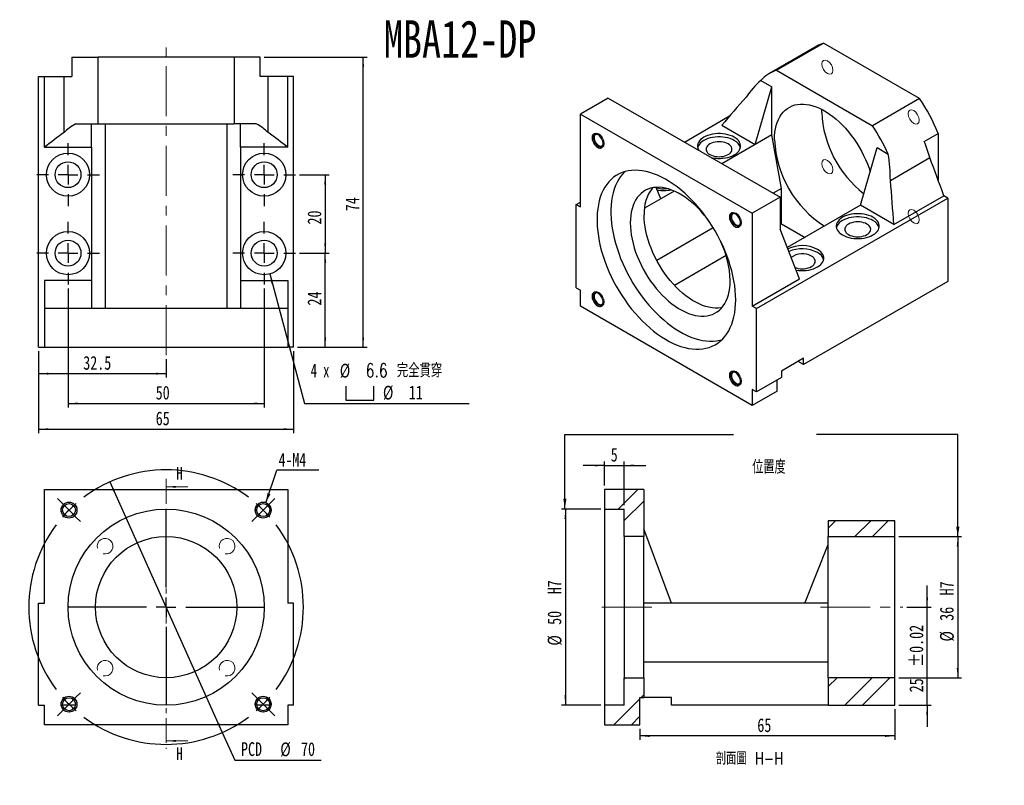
# Model space of a CAD drawing. Header units: millimetres. Extents: x 28 to 279, y 2 to 197.
import ezdxf

# ---------------------------------------------------------------- set-up
doc = ezdxf.new("R2010")
doc.units = ezdxf.units.MM
doc.linetypes.add('CENTER', pattern=[10.16, 6.35, -1.27, 1.27, -1.27])
doc.linetypes.add('CENTERX2', pattern=[20.32, 12.7, -2.54, 2.54, -2.54])
doc.layers.add('FORMAT', color=7, linetype='Continuous')
doc.styles.add('SLDTEXTSTYLE0', font='TXT', dxfattribs={"width": 0.75})
doc.styles.add('SLDTEXTSTYLE1', font='TXT', dxfattribs={"width": 0.75, "bigfont": 'bigfont'})
doc.styles.add('SLDTEXTSTYLE3', font='TXT', dxfattribs={"width": 0.666667})
doc.dimstyles.new('SLDDIMSTYLE0', dxfattribs={"dimtxt": 3.5, "dimasz": 2.5, "dimexe": 0, "dimexo": 0.0625, "dimgap": 0.875, "dimtad": 0, "dimtih": 1, "dimtoh": 1, "dimrnd": 1e-09, "dimzin": 12, "dimdsep": 46, "dimtxsty": 'SLDTEXTSTYLE0', "dimsah": 1, "dimcen": 0, "dimadec": 0, "dimazin": 3, "dimtfac": 1, "dimtmove": 0, "dimatfit": 3, "dimfxl": 0, "dimfrac": 2, "dimtolj": 1, "dimtzin": 12, "dimarcsym": 0})
doc.dimstyles.new('SLDDIMSTYLE1', dxfattribs={"dimtxt": 0.18, "dimasz": 2.5, "dimexe": 0, "dimexo": 0.0625, "dimgap": 0, "dimtad": 0, "dimtih": 1, "dimtoh": 1, "dimdec": 0, "dimrnd": 1e-09, "dimzin": 0, "dimdsep": 46, "dimtxsty": 'Standard', "dimsah": 1, "dimcen": 0.09, "dimadec": 0, "dimazin": 0, "dimtfac": 2.5, "dimtdec": 0, "dimtofl": 0, "dimtmove": 0, "dimatfit": 3, "dimfxl": 0, "dimfrac": 2, "dimtolj": 1, "dimtzin": 0, "dimarcsym": 0})
doc.dimstyles.new('SLDDIMSTYLE2', dxfattribs={"dimtxt": 3.5, "dimasz": 2.5, "dimexe": 0, "dimexo": 0.0625, "dimgap": 0.875, "dimtad": 1, "dimrnd": 1e-09, "dimzin": 12, "dimdsep": 46, "dimtxsty": 'SLDTEXTSTYLE0', "dimsah": 1, "dimcen": 0.09, "dimadec": 0, "dimazin": 3, "dimtol": 1, "dimtp": 0.02, "dimtm": 0.02, "dimtfac": 1, "dimtmove": 0, "dimatfit": 0, "dimfxl": 0, "dimfrac": 2, "dimtolj": 1, "dimarcsym": 0})
doc.dimstyles.new('SLDDIMSTYLE3', dxfattribs={"dimtxt": 3.5, "dimasz": 2.5, "dimexe": 0, "dimexo": 0.0625, "dimgap": 0.875, "dimtad": 1, "dimrnd": 1e-09, "dimzin": 12, "dimdsep": 46, "dimtxsty": 'SLDTEXTSTYLE0', "dimsah": 1, "dimcen": 0.09, "dimadec": 0, "dimazin": 3, "dimtfac": 1, "dimtofl": 0, "dimtmove": 0, "dimatfit": 3, "dimfxl": 0, "dimfrac": 2, "dimtolj": 1, "dimtzin": 12, "dimarcsym": 0})
doc.dimstyles.new('SLDDIMSTYLE4', dxfattribs={"dimtxt": 3.5, "dimasz": 2.5, "dimexe": 0, "dimexo": 0.0625, "dimgap": 0.875, "dimtad": 1, "dimrnd": 1e-09, "dimzin": 12, "dimdsep": 46, "dimtxsty": 'SLDTEXTSTYLE0', "dimsah": 1, "dimcen": 0.09, "dimadec": 0, "dimazin": 3, "dimtfac": 1, "dimtmove": 0, "dimatfit": 0, "dimfxl": 0, "dimfrac": 2, "dimtolj": 1, "dimtzin": 12, "dimarcsym": 0})
doc.dimstyles.new('SLDDIMSTYLE6', dxfattribs={"dimtxt": 3.5, "dimasz": 2.5, "dimexe": 0, "dimexo": 0.0625, "dimgap": 0.875, "dimtad": 1, "dimdec": 1, "dimrnd": 1e-09, "dimzin": 12, "dimdsep": 46, "dimtxsty": 'SLDTEXTSTYLE0', "dimsah": 1, "dimcen": 0.09, "dimadec": 0, "dimazin": 3, "dimtfac": 1, "dimtdec": 1, "dimtofl": 0, "dimtmove": 0, "dimatfit": 3, "dimfxl": 0, "dimfrac": 2, "dimtolj": 1, "dimtzin": 12, "dimarcsym": 0})
doc.dimstyles.new('SLDDIMSTYLE7', dxfattribs={"dimtxt": 3.5, "dimasz": 2.5, "dimexe": 0, "dimexo": 0.0625, "dimgap": 0.875, "dimtad": 0, "dimtih": 1, "dimtoh": 1, "dimdec": 1, "dimrnd": 1e-09, "dimzin": 12, "dimdsep": 46, "dimtxsty": 'SLDTEXTSTYLE0', "dimsah": 1, "dimcen": 0, "dimadec": 0, "dimazin": 3, "dimtfac": 1, "dimtofl": 0, "dimtmove": 0, "dimatfit": 3, "dimfxl": 0, "dimfrac": 2, "dimtolj": 1, "dimtzin": 12, "dimarcsym": 0})

# ---------------------------------------------------------------- blocks, each defined once
blk = doc.blocks.new('_D')
at = {"layer": 'FORMAT', "color": 7}
for p, q in [((50.79, 79.52), (79.43, 15.65)), ((79.43, 15.65), (82.6, 8.57)), ((82.6, 8.57), (104.66, 8.57))]:
    blk.add_line(p, q, dxfattribs=at)
for points in [[(50.79, 79.52), (51.58, 77.14), (52.04, 77.34)], [(79.43, 15.65), (78.63, 18.03), (78.18, 17.83)]]:
    blk.add_solid(points, dxfattribs=at)
at = {"layer": 'FORMAT', "color": 7, "char_height": 3.5, "attachment_point": 1, "style": 'SLDTEXTSTYLE0'}
for s, insert in [('PCD', (84.19, 13.14)), ('%%c', (94.21, 13.08)), ('70', (99.49, 13.14))]:
    blk.add_mtext(s, dxfattribs=dict(at, insert=insert))
blk = doc.blocks.new('SW_NOTE_0')
at = {"layer": 'FORMAT', "color": 0}
blk.add_line((10.7, 0), (0, 0), dxfattribs=at)
at = {"layer": 'FORMAT', "color": 0, "insert": (0.41, 4.33), "char_height": 3.44, "attachment_point": 1, "style": 'SLDTEXTSTYLE0'}
blk.add_mtext('4-M4', dxfattribs=at)
blk = doc.blocks.new('SW_CENTERMARKSYMBOL_0')
at = {"layer": 'FORMAT', "color": 0}
for p, q in [((-51.27, 51.27), (-52.43, 52.43)), ((-49.5, 49.5), (-51.27, 51.27)), ((0, 49.5), (1.77, 51.27)), ((1.77, 51.27), (2.93, 52.43)), ((-49.5, 49.5), (-47.73, 47.73)), ((-47.73, 47.73), (-46.56, 46.56)), ((-24.75, 29.75), (-24.75, 49.75)), ((-1.77, 47.73), (-2.93, 46.56)), ((0, 49.5), (-1.77, 47.73)), ((-24.75, 24.75), (-24.75, 27.25)), ((-29.75, 24.75), (-49.75, 24.75)), ((-24.75, 24.75), (-27.25, 24.75)), ((-24.75, 24.75), (-24.75, 22.25)), ((-24.75, 24.75), (-22.25, 24.75)), ((-19.75, 24.75), (0.25, 24.75)), ((-24.75, 19.75), (-24.75, -0.25)), ((-47.73, 1.77), (-46.56, 2.93)), ((-1.77, 1.77), (-2.93, 2.93)), ((-49.5, 0), (-51.27, -1.77)), ((-49.5, 0), (-47.73, 1.77)), ((0, 0), (-1.77, 1.77)), ((0, 0), (1.77, -1.77)), ((-51.27, -1.77), (-52.43, -2.93)), ((1.77, -1.77), (2.93, -2.93))]:
    blk.add_line(p, q, dxfattribs=at)
for start, end in [(53.1851, 126.8149), (130.9074, 135), (45, 49.0926), (135, 139.0926), (40.9074, 45), (143.1851, 216.8149), (323.1851, 36.8149), (220.9074, 225), (225, 229.0926), (310.9074, 315), (315, 319.0926), (233.1851, 306.8149)]:
    blk.add_arc((-24.75, 24.75), 35, start, end, dxfattribs=at)
blk = doc.blocks.new('_D_1')
at = {"layer": 'FORMAT', "color": 7}
for p, q in [((259.1, 47.59), (259.1, 53.09)), ((253.89, 47.59), (260.1, 47.59)), ((259.1, 22.59), (259.1, 47.59)), ((251.89, 22.59), (260.1, 22.59)), ((259.1, 22.59), (259.1, 17.09))]:
    blk.add_line(p, q, dxfattribs=at)
for points in [[(259.1, 47.59), (259.35, 50.09), (258.85, 50.09)], [(259.1, 22.59), (258.85, 20.09), (259.35, 20.09)]]:
    blk.add_solid(points, dxfattribs=at)
at = {"layer": 'FORMAT', "color": 7, "char_height": 3.5, "attachment_point": 1, "rotation": 90, "style": 'SLDTEXTSTYLE0'}
for s, insert in [('±0.02', (254.59, 32.36)), ('25', (254.59, 25.87))]:
    blk.add_mtext(s, dxfattribs=dict(at, insert=insert))
blk = doc.blocks.new('_D_2')
at = {"layer": 'FORMAT', "color": 7}
for p, q in [((251.89, 65.59), (267.89, 65.59)), ((266.89, 65.59), (266.89, 29.59)), ((251.89, 29.59), (267.89, 29.59))]:
    blk.add_line(p, q, dxfattribs=at)
for points in [[(266.89, 65.59), (266.64, 63.09), (267.14, 63.09)], [(266.89, 29.59), (267.14, 32.09), (266.64, 32.09)]]:
    blk.add_solid(points, dxfattribs=at)
at = {"layer": 'FORMAT', "color": 7, "char_height": 3.5, "attachment_point": 1, "rotation": 90, "style": 'SLDTEXTSTYLE0'}
for s, insert in [('H7', (262.33, 50.59)), ('36', (262.33, 44.11)), ('%%c', (262.38, 38.83))]:
    blk.add_mtext(s, dxfattribs=dict(at, insert=insert))
blk = doc.blocks.new('_D_3')
at = {"layer": 'FORMAT', "color": 7}
for p, q in [((175.89, 72.59), (165.89, 72.59)), ((166.89, 72.59), (166.89, 22.59)), ((175.89, 22.59), (165.89, 22.59))]:
    blk.add_line(p, q, dxfattribs=at)
for points in [[(166.89, 72.59), (166.64, 70.09), (167.14, 70.09)], [(166.89, 22.59), (167.14, 25.09), (166.64, 25.09)]]:
    blk.add_solid(points, dxfattribs=at)
at = {"layer": 'FORMAT', "color": 7, "char_height": 3.5, "attachment_point": 1, "rotation": 90, "style": 'SLDTEXTSTYLE0'}
for s, insert in [('H7', (162.33, 50.87)), ('50', (162.33, 43.07)), ('%%c', (162.38, 37.79))]:
    blk.add_mtext(s, dxfattribs=dict(at, insert=insert))
blk = doc.blocks.new('_D_4')
at = {"layer": 'FORMAT', "color": 7}
for p, q in [((176.89, 83.71), (171.39, 83.71)), ((176.89, 78.59), (176.89, 84.71)), ((176.89, 83.71), (181.89, 83.71)), ((181.89, 73.59), (181.89, 84.71)), ((181.89, 83.71), (187.39, 83.71))]:
    blk.add_line(p, q, dxfattribs=at)
for points in [[(176.89, 83.71), (174.39, 83.96), (174.39, 83.46)], [(181.89, 83.71), (184.39, 83.46), (184.39, 83.96)]]:
    blk.add_solid(points, dxfattribs=at)
at = {"layer": 'FORMAT', "color": 7, "insert": (178.44, 88.22), "char_height": 3.5, "attachment_point": 1, "style": 'SLDTEXTSTYLE0'}
blk.add_mtext('5', dxfattribs=at)
blk = doc.blocks.new('_D_5')
at = {"layer": 'FORMAT', "color": 7}
for p, q in [((250.89, 21.59), (250.89, 13.74)), ((185.89, 16.59), (185.89, 13.74)), ((250.89, 14.74), (185.89, 14.74))]:
    blk.add_line(p, q, dxfattribs=at)
for points in [[(185.89, 14.74), (188.39, 14.49), (188.39, 14.99)], [(250.89, 14.74), (248.39, 14.99), (248.39, 14.49)]]:
    blk.add_solid(points, dxfattribs=at)
at = {"layer": 'FORMAT', "color": 7, "insert": (215.81, 19.25), "char_height": 3.5, "attachment_point": 1, "style": 'SLDTEXTSTYLE0'}
blk.add_mtext('65', dxfattribs=at)
blk = doc.blocks.new('_D_6')
at = {"layer": 'FORMAT', "color": 7}
for p, q in [((99.11, 157.85), (106.66, 157.85)), ((105.66, 157.85), (105.66, 137.85)), ((99.11, 137.85), (106.66, 137.85))]:
    blk.add_line(p, q, dxfattribs=at)
for points in [[(105.66, 157.85), (105.41, 155.35), (105.91, 155.35)], [(105.66, 137.85), (105.91, 140.35), (105.41, 140.35)]]:
    blk.add_solid(points, dxfattribs=at)
at = {"layer": 'FORMAT', "color": 7, "insert": (101.15, 145.15), "char_height": 3.5, "attachment_point": 1, "rotation": 90, "style": 'SLDTEXTSTYLE0'}
blk.add_mtext('20', dxfattribs=at)
blk = doc.blocks.new('_D_7')
at = {"layer": 'FORMAT', "color": 7}
for p, q in [((32.61, 112.85), (32.61, 106.12)), ((65.11, 110.85), (65.11, 106.12)), ((32.61, 107.12), (65.11, 107.12))]:
    blk.add_line(p, q, dxfattribs=at)
for points in [[(32.61, 107.12), (35.11, 106.87), (35.11, 107.37)], [(65.11, 107.12), (62.61, 107.37), (62.61, 106.87)]]:
    blk.add_solid(points, dxfattribs=at)
at = {"layer": 'FORMAT', "color": 7, "insert": (43.98, 111.63), "char_height": 3.5, "attachment_point": 1, "style": 'SLDTEXTSTYLE0'}
blk.add_mtext('32.5', dxfattribs=at)
blk = doc.blocks.new('_D_8')
at = {"layer": 'FORMAT', "color": 7}
for p, q in [((40.11, 128.85), (40.11, 98.51)), ((90.11, 128.85), (90.11, 98.51)), ((40.11, 99.51), (90.11, 99.51))]:
    blk.add_line(p, q, dxfattribs=at)
for points in [[(40.11, 99.51), (42.61, 99.26), (42.61, 99.76)], [(90.11, 99.51), (87.61, 99.76), (87.61, 99.26)]]:
    blk.add_solid(points, dxfattribs=at)
at = {"layer": 'FORMAT', "color": 7, "insert": (62.45, 104.03), "char_height": 3.5, "attachment_point": 1, "style": 'SLDTEXTSTYLE0'}
blk.add_mtext('50', dxfattribs=at)
blk = doc.blocks.new('_D_9')
at = {"layer": 'FORMAT', "color": 7}
for p, q in [((32.61, 112.85), (32.61, 91.96)), ((97.61, 112.85), (97.61, 91.96)), ((32.61, 92.96), (97.61, 92.96))]:
    blk.add_line(p, q, dxfattribs=at)
for points in [[(32.61, 92.96), (35.11, 92.71), (35.11, 93.21)], [(97.61, 92.96), (95.11, 93.21), (95.11, 92.71)]]:
    blk.add_solid(points, dxfattribs=at)
at = {"layer": 'FORMAT', "color": 7, "insert": (62.45, 97.47), "char_height": 3.5, "attachment_point": 1, "style": 'SLDTEXTSTYLE0'}
blk.add_mtext('65', dxfattribs=at)
blk = doc.blocks.new('SW_SYMBOL_HOLE_SPOT')
at = {"layer": 'FORMAT', "color": 0}
for p, q in [((0, 875), (0, 75)), ((1600, 75), (1600, 875)), ((0, 75), (1600, 75))]:
    blk.add_line(p, q, dxfattribs=at)
blk = doc.blocks.new('_D_10')
at = {"layer": 'FORMAT'}
for p, q in [((91.53, 132.54), (100.38, 99.51)), ((100.38, 99.51), (142.38, 99.51))]:
    blk.add_line(p, q, dxfattribs=at)
blk.add_solid([(91.53, 132.54), (91.94, 130.06), (92.42, 130.19)], dxfattribs=at)
at = {"layer": 'FORMAT', "xscale": 0.004470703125, "yscale": 0.004470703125, "zscale": 0.004470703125}
blk.add_blockref('SW_SYMBOL_HOLE_SPOT', (110.93, 100), dxfattribs=at)
at = {"layer": 'FORMAT', "char_height": 3.5, "attachment_point": 1}
for s, insert, style in [('4 x', (101.97, 109.69), 'SLDTEXTSTYLE3'), ('%%c', (109.38, 109.64), 'SLDTEXTSTYLE0'), ('6.6 \\M+18AAE\\M+19153\\M+18AD1\\M+190FA', (115.97, 109.69), 'SLDTEXTSTYLE1'), ('%%c', (120.38, 104.03), 'SLDTEXTSTYLE0'), ('11', (126.97, 104.08), 'SLDTEXTSTYLE0')]:
    blk.add_mtext(s, dxfattribs=dict(at, insert=insert, style=style))
blk = doc.blocks.new('_D_11')
at = {"layer": 'FORMAT', "color": 7}
for p, q in [((99.11, 137.85), (106.66, 137.85)), ((105.66, 113.85), (105.66, 137.85)), ((98.61, 113.85), (106.66, 113.85))]:
    blk.add_line(p, q, dxfattribs=at)
for points in [[(105.66, 137.85), (105.41, 135.35), (105.91, 135.35)], [(105.66, 113.85), (105.91, 116.35), (105.41, 116.35)]]:
    blk.add_solid(points, dxfattribs=at)
at = {"layer": 'FORMAT', "color": 7, "insert": (101.15, 124.49), "char_height": 3.5, "attachment_point": 1, "rotation": 90, "style": 'SLDTEXTSTYLE0'}
blk.add_mtext('24', dxfattribs=at)
blk = doc.blocks.new('_D_12')
at = {"layer": 'FORMAT', "color": 7}
for p, q in [((90.11, 187.85), (116.33, 187.85)), ((115.33, 113.85), (115.33, 187.85)), ((98.61, 113.85), (116.33, 113.85))]:
    blk.add_line(p, q, dxfattribs=at)
for points in [[(115.33, 187.85), (115.08, 185.35), (115.58, 185.35)], [(115.33, 113.85), (115.58, 116.35), (115.08, 116.35)]]:
    blk.add_solid(points, dxfattribs=at)
at = {"layer": 'FORMAT', "color": 7, "insert": (110.82, 148.53), "char_height": 3.5, "attachment_point": 1, "rotation": 90, "style": 'SLDTEXTSTYLE0'}
blk.add_mtext('74', dxfattribs=at)
blk = doc.blocks.new('SW_CENTERMARKSYMBOL_1')
at = {"layer": 'FORMAT', "color": 0}
for p, q in [((0, 5), (0, 8)), ((-5, 0), (-8, 0)), ((0, 0), (-2.5, 0)), ((0, 0), (0, 2.5)), ((0, 0), (0, -2.5)), ((0, 0), (2.5, 0)), ((5, 0), (8, 0)), ((0, -5), (0, -8))]:
    blk.add_line(p, q, dxfattribs=at)
blk = doc.blocks.new('SW_CENTERMARKSYMBOL_2')
at = {"layer": 'FORMAT', "color": 0}
for p, q in [((0, 5), (0, 8)), ((-5, 0), (-8, 0)), ((0, 0), (-2.5, 0)), ((0, 0), (0, 2.5)), ((0, 0), (0, -2.5)), ((0, 0), (2.5, 0)), ((5, 0), (8, 0)), ((0, -5), (0, -8))]:
    blk.add_line(p, q, dxfattribs=at)
blk = doc.blocks.new('SW_CENTERMARKSYMBOL_3')
at = {"layer": 'FORMAT', "color": 0}
for p, q in [((0, 5), (0, 8)), ((-5, 0), (-8, 0)), ((0, 0), (-2.5, 0)), ((0, 0), (0, 2.5)), ((0, 0), (0, -2.5)), ((0, 0), (2.5, 0)), ((5, 0), (8, 0)), ((0, -5), (0, -8))]:
    blk.add_line(p, q, dxfattribs=at)
blk = doc.blocks.new('SW_CENTERMARKSYMBOL_4')
at = {"layer": 'FORMAT', "color": 0}
for p, q in [((0, 5), (0, 8)), ((-5, 0), (-8, 0)), ((0, 0), (-2.5, 0)), ((0, 0), (0, 2.5)), ((0, 0), (0, -2.5)), ((0, 0), (2.5, 0)), ((5, 0), (8, 0)), ((0, -5), (0, -8))]:
    blk.add_line(p, q, dxfattribs=at)

msp = doc.modelspace()

# ---------------------------------------------------------------- hatches: boundary and pattern name
at = {"linetype": 'Continuous', "lineweight": 18}
h = msp.add_hatch(dxfattribs=at)
h.set_pattern_fill('ANSI32', angle=3e-322, style=0)
h.paths.add_polyline_path([(186.893, 65.588), (186.893, 77.588), (176.893, 77.588), (176.893, 72.588), (181.893, 72.588), (181.893, 65.588)], flags=0)
h = msp.add_hatch(dxfattribs=at)
h.set_pattern_fill('ANSI32', angle=3e-322, style=0)
h.paths.add_polyline_path([(250.893, 65.588), (250.893, 69.588), (233.893, 69.588), (233.893, 65.588)], flags=0)
h = msp.add_hatch(dxfattribs=at)
h.set_pattern_fill('ANSI32', angle=3e-322, style=0)
h.paths.add_polyline_path([(181.893, 29.588), (181.893, 22.588), (176.893, 22.588), (176.893, 17.588), (185.893, 17.588), (185.893, 24.588), (186.893, 24.588), (186.893, 29.588)], flags=0)
h = msp.add_hatch(dxfattribs=at)
h.set_pattern_fill('ANSI32', angle=3e-322, style=0)
h.paths.add_polyline_path([(233.893, 29.588), (233.893, 22.588), (250.893, 22.588), (250.893, 29.588)], flags=0)

# ---------------------------------------------------------------- linework, layer by layer
at = {"color": 7, "linetype": 'Continuous', "lineweight": 25}
for p, q in [((220.674, 184.469), (232.695, 191.408)), ((257.19, 177.268), (232.695, 191.408)), ((230.943, 190.624), (218.923, 183.684)), ((41.107, 187.853), (41.107, 182.853)), ((41.107, 187.853), (47.786, 187.853)), ((82.427, 187.853), (47.786, 187.853)), ((47.786, 170.853), (47.786, 187.853)), ((82.427, 187.853), (82.427, 170.853)), ((89.107, 187.853), (82.427, 187.853)), ((89.107, 182.853), (89.107, 187.853)), ((220.674, 184.469), (245.169, 170.328)), ((32.607, 113.853), (32.607, 182.853)), ((32.607, 182.853), (34.107, 182.853)), ((34.107, 164.853), (34.107, 182.853)), ((34.107, 182.853), (39.107, 182.853)), ((39.107, 168.61), (39.107, 182.853)), ((39.107, 182.853), (41.107, 182.853)), ((91.107, 182.853), (89.107, 182.853)), ((91.107, 168.61), (91.107, 182.853)), ((96.107, 182.853), (91.107, 182.853)), ((96.107, 164.853), (96.107, 182.853)), ((97.607, 182.853), (96.107, 182.853)), ((97.607, 113.853), (97.607, 182.853)), ((216.673, 181.879), (219.486, 180.255)), ((215.244, 165.558), (219.486, 180.255)), ((219.486, 168.007), (219.486, 180.255)), ((177.767, 177.4), (170.696, 173.318)), ((177.767, 177.4), (221.608, 152.091)), ((257.19, 177.268), (245.169, 170.328)), ((170.696, 149.638), (170.696, 173.318)), ((170.696, 173.318), (214.537, 148.009)), ((232.214, 173.722), (232.233, 174.508)), ((42.128, 170.853), (47.786, 170.853)), ((46.107, 164.853), (46.107, 170.853)), ((47.786, 170.853), (82.427, 170.853)), ((49.607, 170.853), (49.607, 123.853)), ((80.607, 170.853), (80.607, 123.853)), ((88.085, 170.853), (82.427, 170.853)), ((84.107, 164.853), (84.107, 170.853)), ((197.216, 166.172), (208.753, 172.832)), ((206.759, 170.456), (215.244, 165.558)), ((258.377, 166.313), (261.913, 168.354)), ((261.913, 168.354), (261.913, 156.475)), ((219.486, 168.007), (215.244, 165.558)), ((221.961, 154.33), (219.486, 168.007)), ((34.107, 164.853), (46.107, 164.853)), ((46.107, 164.853), (46.107, 130.853)), ((96.107, 164.853), (84.107, 164.853)), ((84.107, 164.853), (84.107, 130.853)), ((215.244, 165.558), (206.762, 160.661)), ((242.114, 150.046), (246.357, 164.744)), ((246.357, 164.744), (249.17, 163.12)), ((249.72, 156.392), (259.792, 162.206)), ((191.202, 151.679), (190.048, 154.629)), ((194.651, 153.67), (191.202, 151.679)), ((221.961, 154.33), (219.845, 153.109)), ((221.961, 145.348), (221.961, 154.33)), ((169.635, 150.25), (170.696, 150.863)), ((191.202, 151.679), (187.049, 149.281)), ((221.608, 152.091), (214.537, 148.009)), ((215.597, 123.717), (264.388, 151.883)), ((221.608, 152.091), (221.608, 143.926)), ((250.599, 145.148), (263.327, 152.495)), ((264.388, 151.883), (263.327, 152.495)), ((264.388, 151.883), (264.388, 130.653)), ((169.635, 129.02), (169.635, 150.25)), ((169.635, 150.25), (170.696, 149.638)), ((242.114, 150.046), (223.432, 139.261)), ((250.599, 145.148), (242.114, 150.046)), ((214.537, 148.009), (214.537, 124.329)), ((204.577, 144.294), (190.173, 135.979)), ((221.961, 145.348), (221.608, 145.144)), ((226.558, 131.269), (221.608, 143.926)), ((221.961, 145.348), (227.969, 141.88)), ((207.862, 137.209), (194.697, 129.609)), ((46.107, 130.853), (34.107, 130.853)), ((34.107, 130.853), (34.107, 123.853)), ((46.107, 130.853), (46.107, 123.853)), ((84.107, 130.853), (96.107, 130.853)), ((84.107, 130.853), (84.107, 123.853)), ((96.107, 130.853), (96.107, 123.853)), ((214.537, 124.329), (226.558, 131.269)), ((264.388, 130.653), (227.618, 109.426)), ((169.635, 129.02), (170.696, 128.408)), ((170.696, 124.325), (170.696, 128.408)), ((34.107, 123.853), (96.107, 123.853)), ((34.107, 123.853), (34.107, 113.853)), ((96.107, 123.853), (96.107, 113.853)), ((214.537, 99.017), (170.696, 124.325)), ((215.597, 123.717), (214.537, 124.329)), ((215.597, 102.487), (215.597, 123.717)), ((32.607, 113.853), (34.107, 113.853)), ((34.107, 113.853), (96.107, 113.853)), ((97.607, 113.853), (96.107, 113.853)), ((227.618, 111.06), (221.961, 107.794)), ((227.618, 109.426), (227.618, 111.06)), ((227.618, 109.426), (226.204, 110.243)), ((221.961, 106.161), (215.597, 102.487)), ((220.901, 102.69), (220.901, 105.549)), ((221.961, 107.794), (221.961, 106.161)), ((215.597, 102.487), (214.537, 103.099)), ((214.537, 103.099), (214.537, 99.017)), ((220.901, 102.69), (214.537, 99.017)), ((34.107, 48.588), (34.107, 77.588)), ((34.107, 77.588), (96.107, 77.588)), ((96.107, 77.588), (96.107, 48.588)), ((176.893, 77.588), (176.893, 72.588)), ((186.893, 77.588), (176.893, 77.588)), ((186.893, 77.588), (186.893, 65.588)), ((176.893, 72.588), (181.893, 72.588)), ((176.893, 72.588), (176.893, 22.588)), ((181.893, 65.588), (181.893, 72.588)), ((233.893, 69.588), (233.893, 65.588)), ((250.893, 69.588), (233.893, 69.588)), ((250.893, 65.588), (250.893, 69.588)), ((186.893, 65.588), (181.893, 65.588)), ((181.893, 65.588), (181.893, 29.588)), ((193.893, 48.588), (186.893, 67.588)), ((186.893, 29.588), (186.893, 65.588)), ((233.893, 29.588), (233.893, 65.588)), ((233.893, 65.588), (250.893, 65.588)), ((250.893, 29.588), (250.893, 65.588)), ((227.893, 48.588), (233.893, 63.588)), ((32.607, 22.588), (32.607, 48.588)), ((32.607, 48.588), (34.107, 48.588)), ((97.607, 48.588), (96.107, 48.588)), ((97.607, 22.588), (97.607, 48.588)), ((193.893, 48.588), (186.893, 48.588)), ((227.893, 48.588), (193.893, 48.588)), ((233.893, 48.588), (227.893, 48.588)), ((233.893, 33.588), (186.893, 33.588)), ((181.893, 29.588), (186.893, 29.588)), ((181.893, 22.588), (181.893, 29.588)), ((186.893, 29.588), (186.893, 24.588)), ((250.893, 29.588), (233.893, 29.588)), ((233.893, 29.588), (233.893, 22.588)), ((250.893, 22.588), (250.893, 29.588)), ((185.893, 17.588), (185.893, 24.588)), ((185.893, 24.588), (186.893, 24.588)), ((193.893, 24.588), (186.893, 24.588)), ((193.893, 22.588), (193.893, 24.588)), ((32.607, 22.588), (34.107, 22.588)), ((34.107, 17.588), (34.107, 22.588)), ((41.989, 22.588), (38.727, 22.588)), ((91.486, 22.588), (88.225, 22.588)), ((97.607, 22.588), (96.107, 22.588)), ((96.107, 22.588), (96.107, 17.588)), ((176.893, 22.588), (176.893, 17.588)), ((181.893, 22.588), (176.893, 22.588)), ((233.893, 22.588), (193.893, 22.588)), ((233.893, 22.588), (250.893, 22.588)), ((96.107, 17.588), (34.107, 17.588)), ((176.893, 17.588), (185.893, 17.588))]:
    msp.add_line(p, q, dxfattribs=at)
at = {"color": 7, "linetype": 'CENTER', "lineweight": 18}
msp.add_line((65.107, 80.268), (65.107, 11.492), dxfattribs=at)
at = {"color": 7, "linetype": 'Continuous', "lineweight": 18}
for p, q in [((70.607, 78.268), (65.107, 78.268)), ((70.607, 13.492), (65.107, 13.492))]:
    msp.add_line(p, q, dxfattribs=at)
at = {"color": 7, "linetype": 'Continuous', "lineweight": 18, "flags": 128}
for points in [[(233.677, 183.641), (234.218, 183.453), (234.677, 183.542), (234.984, 183.894), (235.091, 184.457), (234.984, 185.144), (234.677, 185.851), (234.218, 186.47), (233.677, 186.907), (233.136, 187.095), (232.677, 187.006), (232.371, 186.653), (232.263, 186.09), (232.371, 185.403), (232.677, 184.696), (233.136, 184.077), (233.677, 183.641)], [(254.263, 173.39), (254.371, 172.703), (254.677, 171.996), (255.136, 171.377), (255.677, 170.94), (256.218, 170.752), (256.677, 170.841), (256.984, 171.194), (257.091, 171.757), (256.984, 172.444), (256.677, 173.151), (256.218, 173.77), (255.677, 174.206), (255.136, 174.395), (254.677, 174.305), (254.371, 173.953), (254.263, 173.39)], [(173.967, 167.447), (174.075, 168.01), (174.382, 168.363), (174.84, 168.452), (175.382, 168.264), (175.923, 167.827), (176.382, 167.209), (176.688, 166.502), (176.796, 165.815), (176.688, 165.252), (176.382, 164.899), (175.923, 164.81), (175.382, 164.998), (174.84, 165.435), (174.382, 166.054), (174.075, 166.76), (173.967, 167.447)], [(235.091, 159.053), (234.984, 159.74), (234.677, 160.446), (234.218, 161.065), (233.677, 161.502), (233.136, 161.69), (232.677, 161.601), (232.371, 161.248), (232.263, 160.685), (232.371, 159.998), (232.677, 159.291), (233.136, 158.673), (233.677, 158.236), (234.218, 158.048), (234.677, 158.137), (234.984, 158.49), (235.091, 159.053)], [(210.382, 148.059), (210.923, 147.622), (211.382, 147.003), (211.688, 146.297), (211.796, 145.61), (211.688, 145.047), (211.382, 144.694), (210.923, 144.605), (210.382, 144.793), (209.84, 145.23), (209.382, 145.849), (209.075, 146.555), (208.967, 147.242), (209.075, 147.805), (209.382, 148.158), (209.84, 148.247), (210.382, 148.059)], [(255.677, 148.802), (255.136, 148.99), (254.677, 148.901), (254.371, 148.548), (254.263, 147.985), (254.371, 147.298), (254.677, 146.591), (255.136, 145.972), (255.677, 145.536), (256.218, 145.347), (256.677, 145.437), (256.984, 145.789), (257.091, 146.352), (256.984, 147.039), (256.677, 147.746), (256.218, 148.365), (255.677, 148.802)], [(175.382, 124.581), (174.84, 125.018), (174.382, 125.637), (174.075, 126.344), (173.967, 127.031), (174.075, 127.594), (174.382, 127.946), (174.84, 128.036), (175.382, 127.847), (175.923, 127.411), (176.382, 126.792), (176.688, 126.085), (176.796, 125.398), (176.688, 124.835), (176.382, 124.482), (175.923, 124.393), (175.382, 124.581)], [(211.796, 105.193), (211.688, 104.63), (211.382, 104.277), (210.923, 104.188), (210.382, 104.376), (209.84, 104.813), (209.382, 105.432), (209.075, 106.139), (208.967, 106.826), (209.075, 107.389), (209.382, 107.741), (209.84, 107.831), (210.382, 107.642), (210.923, 107.206), (211.382, 106.587), (211.688, 105.88), (211.796, 105.193)]]:
    msp.add_lwpolyline(points, dxfattribs=at)
at = {"color": 7, "linetype": 'Continuous', "lineweight": 25, "flags": 128}
for points in [[(220.194, 166.782), (220.222, 167.748), (220.307, 168.676), (220.449, 169.563), (220.646, 170.404), (220.898, 171.197), (221.204, 171.937), (221.562, 172.622), (221.97, 173.247), (222.428, 173.811), (222.933, 174.31), (223.482, 174.743), (224.073, 175.108), (224.704, 175.403), (225.372, 175.626), (226.073, 175.777), (226.805, 175.855), (227.564, 175.86), (228.347, 175.791), (229.151, 175.65), (229.971, 175.435), (230.804, 175.15), (231.648, 174.794), (232.496, 174.37), (233.347, 173.879), (234.196, 173.323), (235.039, 172.706), (235.872, 172.029), (236.692, 171.296), (237.496, 170.51), (238.279, 169.674), (239.038, 168.793), (239.77, 167.87), (240.471, 166.909), (241.139, 165.915), (241.77, 164.892), (242.361, 163.844), (242.91, 162.777), (243.415, 161.695), (243.873, 160.603), (244.281, 159.506), (244.582, 158.596)], [(176.548, 165.651), (176.519, 166.001), (176.432, 166.37), (176.292, 166.744), (176.103, 167.107), (175.874, 167.444), (175.614, 167.741), (175.333, 167.987), (175.044, 168.171), (174.758, 168.286), (174.486, 168.327), (174.24, 168.292), (174.03, 168.182), (173.864, 168.003), (173.75, 167.762), (173.692, 167.468), (173.692, 167.133), (173.75, 166.772), (173.864, 166.398), (174.03, 166.028), (174.24, 165.676), (174.486, 165.358), (174.758, 165.084), (175.044, 164.869), (175.333, 164.718), (175.614, 164.64), (175.874, 164.638), (176.103, 164.71), (176.292, 164.855), (176.432, 165.066), (176.519, 165.335), (176.548, 165.651)], [(209.941, 167.395), (209.443, 167.649), (208.897, 167.867), (208.309, 168.045), (207.688, 168.181), (207.043, 168.273), (206.384, 168.319), (205.719, 168.319), (205.06, 168.273), (204.415, 168.181), (203.794, 168.045), (203.206, 167.867), (202.66, 167.649), (202.162, 167.395), (201.722, 167.108), (201.345, 166.792), (201.036, 166.453), (200.801, 166.094), (200.642, 165.722), (200.562, 165.341), (200.562, 164.958), (200.642, 164.577), (200.801, 164.205), (200.892, 164.05)], [(175.256, 168.043), (175.122, 168.094), (174.875, 168.137), (174.654, 168.104), (174.469, 167.998), (174.33, 167.822), (174.244, 167.588), (174.215, 167.305), (174.244, 166.988), (174.33, 166.653), (174.469, 166.318), (174.654, 165.998), (174.875, 165.709), (175.122, 165.467), (175.382, 165.284), (175.641, 165.168), (175.888, 165.125), (176.109, 165.158), (176.294, 165.264), (176.433, 165.44), (176.519, 165.675), (176.542, 165.816)], [(209.941, 166.578), (209.443, 166.833), (208.897, 167.05), (208.309, 167.229), (207.688, 167.365), (207.043, 167.456), (206.384, 167.502), (205.719, 167.502), (205.06, 167.456), (204.415, 167.365), (203.794, 167.229), (203.206, 167.05), (202.66, 166.833), (202.162, 166.578), (201.722, 166.291), (201.345, 165.976), (201.036, 165.636), (200.801, 165.278), (200.642, 164.906), (200.597, 164.741)], [(208.385, 165.68), (207.991, 165.874), (207.55, 166.031), (207.071, 166.145), (206.568, 166.215), (206.051, 166.238), (205.535, 166.215), (205.032, 166.145), (204.553, 166.031), (204.112, 165.874), (203.718, 165.68), (203.382, 165.453), (203.111, 165.198), (202.913, 164.922), (202.792, 164.631), (202.751, 164.333), (202.792, 164.035), (202.913, 163.745), (203.111, 163.468), (203.382, 163.213), (203.718, 162.986), (204.112, 162.792), (204.553, 162.636), (205.032, 162.521), (205.535, 162.452), (206.051, 162.428), (206.568, 162.452), (207.071, 162.521), (207.55, 162.636), (207.991, 162.792), (208.385, 162.986), (208.721, 163.213), (208.992, 163.468), (209.19, 163.745), (209.311, 164.035), (209.351, 164.333), (209.311, 164.631), (209.19, 164.922), (208.992, 165.198), (208.721, 165.453), (208.385, 165.68)], [(204.147, 162.171), (204.415, 162.118), (205.06, 162.027), (205.719, 161.98), (206.384, 161.98), (207.043, 162.027), (207.688, 162.118), (208.309, 162.254), (208.897, 162.433), (209.443, 162.65), (209.941, 162.905), (210.381, 163.192), (210.758, 163.507), (211.067, 163.847), (211.302, 164.205), (211.461, 164.577), (211.541, 164.958), (211.541, 165.341), (211.461, 165.722), (211.302, 166.094), (211.067, 166.453), (210.758, 166.792), (210.381, 167.108), (209.941, 167.395)], [(210.294, 125.962), (210.266, 127.133), (210.181, 128.333), (210.04, 129.559), (209.843, 130.805), (209.591, 132.069), (209.284, 133.346), (208.924, 134.631), (208.512, 135.922), (208.049, 137.213), (207.537, 138.502), (206.977, 139.782), (206.37, 141.051), (205.72, 142.305), (205.028, 143.539), (204.296, 144.749), (203.526, 145.931), (202.722, 147.083), (201.885, 148.199), (201.018, 149.277), (200.125, 150.313), (199.208, 151.304), (198.269, 152.246), (197.312, 153.136), (196.341, 153.972), (195.357, 154.752), (194.365, 155.471), (193.367, 156.129), (192.366, 156.723), (191.367, 157.251), (190.371, 157.712), (189.383, 158.103), (188.405, 158.424), (187.44, 158.674), (186.492, 158.852), (185.564, 158.957), (184.658, 158.989), (183.778, 158.948), (182.926, 158.834), (182.105, 158.648), (181.317, 158.389), (180.566, 158.06), (179.854, 157.66), (179.182, 157.191), (178.554, 156.655), (177.97, 156.053), (177.434, 155.388), (176.946, 154.661), (176.508, 153.875), (176.122, 153.032), (175.789, 152.135), (175.509, 151.187), (175.285, 150.19), (175.115, 149.149), (175.002, 148.067), (174.946, 146.946), (174.946, 145.79), (175.002, 144.604), (175.115, 143.391), (175.285, 142.155), (175.509, 140.899), (175.789, 139.628), (176.122, 138.347), (176.508, 137.058), (176.946, 135.766), (177.434, 134.476), (177.97, 133.191), (178.554, 131.916), (179.182, 130.654), (179.854, 129.41), (180.566, 128.187), (181.317, 126.991), (182.105, 125.823), (182.926, 124.689), (183.778, 123.591), (184.658, 122.534), (185.564, 121.52), (186.492, 120.553), (187.44, 119.637), (188.405, 118.773), (189.383, 117.965), (190.371, 117.215), (191.367, 116.526), (192.366, 115.9), (193.367, 115.339), (194.365, 114.844), (195.357, 114.418), (196.341, 114.062), (197.312, 113.776), (198.269, 113.562), (199.208, 113.421), (200.125, 113.352), (201.018, 113.356), (201.885, 113.434), (202.722, 113.584), (203.526, 113.807), (204.296, 114.101), (205.028, 114.466), (205.72, 114.9), (206.37, 115.403), (206.977, 115.972), (207.537, 116.606), (208.049, 117.302), (208.512, 118.059), (208.924, 118.874), (209.284, 119.744), (209.591, 120.667), (209.843, 121.64), (210.04, 122.659), (210.181, 123.721), (210.266, 124.823), (210.294, 125.962)], [(182.011, 158.621), (181.506, 158.094), (180.969, 157.429), (180.481, 156.702), (180.044, 155.916), (179.657, 155.073), (179.324, 154.176), (179.045, 153.228), (178.82, 152.232), (178.651, 151.19), (178.538, 150.108), (178.481, 148.987), (178.481, 147.831), (178.538, 146.645), (178.651, 145.432), (178.82, 144.196), (179.045, 142.94), (179.324, 141.67), (179.657, 140.388), (180.044, 139.099), (180.481, 137.807), (180.969, 136.517), (181.506, 135.232), (182.089, 133.957), (182.718, 132.695), (183.389, 131.451), (184.102, 130.228), (184.853, 129.032), (185.64, 127.864), (186.461, 126.73), (187.313, 125.632), (188.193, 124.575), (189.099, 123.561), (190.028, 122.594), (190.976, 121.678), (191.94, 120.814), (192.918, 120.006), (193.907, 119.256), (194.902, 118.567), (195.902, 117.941), (196.902, 117.38), (197.9, 116.885), (198.893, 116.459), (199.876, 116.103), (200.848, 115.817), (201.805, 115.603), (202.743, 115.462), (203.661, 115.393), (204.554, 115.397), (205.421, 115.475), (206.257, 115.625), (206.758, 115.754)], [(203.534, 145.919), (203.001, 146.643), (202.269, 147.566), (201.51, 148.447), (200.726, 149.283), (199.923, 150.069), (199.103, 150.802), (198.269, 151.479), (197.426, 152.097), (196.577, 152.652), (195.727, 153.143), (194.878, 153.568), (194.035, 153.923), (193.201, 154.209), (192.381, 154.423), (191.577, 154.565), (190.794, 154.633), (190.035, 154.628), (189.303, 154.55), (188.602, 154.399), (187.934, 154.176), (187.304, 153.881), (186.712, 153.517), (186.163, 153.084), (185.659, 152.584), (185.201, 152.02), (184.792, 151.395), (184.434, 150.711), (184.128, 149.97), (183.876, 149.178), (183.679, 148.336), (183.538, 147.449), (183.452, 146.521), (183.424, 145.556), (183.452, 144.558), (183.538, 143.531), (183.679, 142.481), (183.876, 141.412), (184.128, 140.328), (184.434, 139.235), (184.792, 138.137), (185.201, 137.04), (185.659, 135.948), (186.163, 134.866), (186.712, 133.799), (187.304, 132.751), (187.934, 131.728), (188.602, 130.734), (189.303, 129.773), (190.035, 128.85), (190.794, 127.969), (191.577, 127.133), (192.381, 126.347), (193.201, 125.614), (194.035, 124.937), (194.878, 124.32), (195.727, 123.764), (196.577, 123.273), (197.426, 122.849), (198.269, 122.493), (199.103, 122.207), (199.923, 121.993), (200.726, 121.852), (201.51, 121.783), (202.269, 121.788), (203.001, 121.866), (203.702, 122.017), (204.369, 122.24), (205, 122.535), (205.592, 122.9), (206.141, 123.333), (206.645, 123.832), (207.103, 124.396), (207.512, 125.021), (207.87, 125.706), (208.176, 126.446), (208.428, 127.238), (208.625, 128.08), (208.766, 128.967), (208.851, 129.895), (208.88, 130.86), (208.88, 130.86)], [(211.548, 145.446), (211.519, 145.796), (211.432, 146.165), (211.292, 146.539), (211.103, 146.902), (210.874, 147.239), (210.614, 147.536), (210.333, 147.782), (210.044, 147.966), (209.758, 148.081), (209.486, 148.121), (209.24, 148.086), (209.03, 147.977), (208.864, 147.798), (208.75, 147.557), (208.692, 147.263), (208.692, 146.928), (208.75, 146.567), (208.864, 146.193), (209.03, 145.823), (209.24, 145.471), (209.486, 145.152), (209.758, 144.879), (210.044, 144.663), (210.333, 144.513), (210.614, 144.435), (210.874, 144.432), (211.103, 144.505), (211.292, 144.65), (211.432, 144.861), (211.519, 145.13), (211.548, 145.446)], [(206.744, 123.943), (206.536, 123.907), (205.804, 123.829), (205.045, 123.824), (204.262, 123.893), (203.458, 124.034), (202.638, 124.248), (201.805, 124.534), (200.962, 124.89), (200.113, 125.314), (199.262, 125.805), (198.413, 126.361), (197.57, 126.978), (196.737, 127.655), (195.917, 128.388), (195.113, 129.174), (194.33, 130.01), (193.571, 130.891), (192.839, 131.814), (192.138, 132.775), (191.47, 133.769), (190.839, 134.792), (190.248, 135.84), (189.699, 136.907), (189.194, 137.989), (188.736, 139.081), (188.328, 140.178), (187.97, 141.276), (187.664, 142.369), (187.412, 143.453), (187.215, 144.522), (187.073, 145.572), (186.988, 146.599), (186.96, 147.597)], [(210.256, 147.838), (210.122, 147.889), (209.875, 147.932), (209.654, 147.899), (209.469, 147.793), (209.33, 147.617), (209.244, 147.382), (209.215, 147.1), (209.244, 146.783), (209.33, 146.448), (209.469, 146.113), (209.654, 145.793), (209.875, 145.504), (210.122, 145.262), (210.382, 145.079), (210.641, 144.963), (210.888, 144.92), (211.109, 144.953), (211.294, 145.059), (211.433, 145.235), (211.519, 145.47), (211.542, 145.611)], [(245.296, 146.985), (244.799, 147.239), (244.252, 147.457), (243.664, 147.635), (243.043, 147.771), (242.398, 147.863), (241.739, 147.909), (241.075, 147.909), (240.415, 147.863), (239.771, 147.771), (239.15, 147.635), (238.561, 147.457), (238.015, 147.239), (237.518, 146.985), (237.077, 146.698), (236.7, 146.382), (236.391, 146.043), (236.156, 145.684), (235.997, 145.312), (235.917, 144.931), (235.917, 144.548), (235.997, 144.167), (236.156, 143.795), (236.391, 143.436), (236.7, 143.097), (237.077, 142.781), (237.518, 142.494), (238.015, 142.24), (238.561, 142.022), (239.15, 141.844), (239.771, 141.708), (240.415, 141.616), (241.075, 141.57), (241.739, 141.57), (242.398, 141.616), (243.043, 141.708), (243.664, 141.844), (244.252, 142.022), (244.799, 142.24), (245.296, 142.494), (245.736, 142.781), (246.114, 143.097), (246.422, 143.436), (246.658, 143.795), (246.817, 144.167), (246.897, 144.548), (246.897, 144.931), (246.817, 145.312), (246.658, 145.684), (246.422, 146.043), (246.114, 146.382), (245.736, 146.698), (245.296, 146.985)], [(245.296, 146.168), (244.799, 146.422), (244.252, 146.64), (243.664, 146.818), (243.043, 146.954), (242.398, 147.046), (241.739, 147.092), (241.075, 147.092), (240.415, 147.046), (239.771, 146.954), (239.15, 146.818), (238.561, 146.64), (238.015, 146.422), (237.518, 146.168), (237.077, 145.881), (236.7, 145.566), (236.391, 145.226), (236.156, 144.868), (235.997, 144.495), (235.952, 144.331)], [(243.74, 145.27), (243.346, 145.464), (242.905, 145.62), (242.427, 145.735), (241.923, 145.805), (241.407, 145.828), (240.891, 145.805), (240.387, 145.735), (239.909, 145.62), (239.467, 145.464), (239.073, 145.27), (238.737, 145.043), (238.466, 144.788), (238.268, 144.512), (238.147, 144.221), (238.107, 143.923), (238.147, 143.625), (238.268, 143.334), (238.466, 143.058), (238.737, 142.803), (239.073, 142.576), (239.467, 142.382), (239.909, 142.226), (240.387, 142.111), (240.891, 142.041), (241.407, 142.018), (241.923, 142.041), (242.427, 142.111), (242.905, 142.226), (243.346, 142.382), (243.74, 142.576), (244.077, 142.803), (244.347, 143.058), (244.545, 143.334), (244.666, 143.625), (244.707, 143.923), (244.666, 144.221), (244.545, 144.512), (244.347, 144.788), (244.077, 145.043), (243.74, 145.27)], [(225.671, 133.537), (226.273, 133.452), (226.933, 133.406), (227.597, 133.406), (228.256, 133.452), (228.901, 133.544), (229.522, 133.68), (230.11, 133.858), (230.657, 134.076), (231.154, 134.33), (231.594, 134.617), (231.971, 134.933), (232.28, 135.272), (232.516, 135.631), (232.675, 136.003), (232.755, 136.384), (232.755, 136.767), (232.675, 137.148), (232.516, 137.52), (232.28, 137.879), (231.971, 138.218), (231.594, 138.534), (231.154, 138.821)], [(225.419, 134.18), (225.767, 134.062), (226.245, 133.947), (226.748, 133.877), (227.265, 133.854), (227.781, 133.877), (228.284, 133.947), (228.763, 134.062), (229.204, 134.218), (229.598, 134.412), (229.934, 134.639), (230.205, 134.894), (230.403, 135.17), (230.524, 135.461), (230.565, 135.759), (230.524, 136.057), (230.403, 136.348), (230.205, 136.624), (229.934, 136.879), (229.598, 137.106)], [(176.548, 125.235), (176.519, 125.584), (176.432, 125.954), (176.292, 126.327), (176.103, 126.69), (175.874, 127.027), (175.614, 127.325), (175.333, 127.571), (175.044, 127.755), (174.758, 127.869), (174.486, 127.91), (174.24, 127.875), (174.03, 127.766), (173.864, 127.586), (173.75, 127.345), (173.692, 127.051), (173.692, 126.716), (173.75, 126.355), (173.864, 125.982), (174.03, 125.611), (174.24, 125.26), (174.486, 124.941), (174.758, 124.668), (175.044, 124.452), (175.333, 124.302), (175.614, 124.224), (175.874, 124.221), (176.103, 124.293), (176.292, 124.438), (176.432, 124.65), (176.519, 124.919), (176.548, 125.235)], [(175.256, 127.626), (175.122, 127.678), (174.875, 127.72), (174.654, 127.688), (174.469, 127.581), (174.33, 127.406), (174.244, 127.171), (174.215, 126.888), (174.244, 126.571), (174.33, 126.237), (174.469, 125.901), (174.654, 125.581), (174.875, 125.293), (175.122, 125.051), (175.382, 124.867), (175.641, 124.751), (175.888, 124.708), (176.109, 124.741), (176.294, 124.848), (176.433, 125.023), (176.519, 125.258), (176.542, 125.4)], [(211.548, 105.03), (211.519, 105.379), (211.432, 105.749), (211.292, 106.122), (211.103, 106.485), (210.874, 106.822), (210.614, 107.12), (210.333, 107.365), (210.044, 107.549), (209.758, 107.664), (209.486, 107.705), (209.24, 107.67), (209.03, 107.56), (208.864, 107.381), (208.75, 107.14), (208.692, 106.846), (208.692, 106.511), (208.75, 106.15), (208.864, 105.777), (209.03, 105.406), (209.24, 105.055), (209.486, 104.736), (209.758, 104.463), (210.044, 104.247), (210.333, 104.097), (210.614, 104.019), (210.874, 104.016), (211.103, 104.088), (211.292, 104.233), (211.432, 104.445), (211.519, 104.714), (211.548, 105.03)], [(210.256, 107.421), (210.122, 107.473), (209.875, 107.515), (209.654, 107.483), (209.469, 107.376), (209.33, 107.201), (209.244, 106.966), (209.215, 106.683), (209.244, 106.366), (209.33, 106.032), (209.469, 105.696), (209.654, 105.376), (209.875, 105.088), (210.122, 104.846), (210.382, 104.662), (210.641, 104.546), (210.888, 104.503), (211.109, 104.536), (211.294, 104.643), (211.433, 104.818), (211.519, 105.053), (211.542, 105.194)]]:
    msp.add_lwpolyline(points, dxfattribs=at)
at = {"color": 7, "linetype": 'Continuous', "lineweight": 25}
for centre, radius in [((40.107, 157.853), 5.5), ((90.107, 157.853), 5.5), ((40.107, 157.853), 3.3), ((90.107, 157.853), 3.3), ((40.107, 137.853), 5.5), ((90.107, 137.853), 5.5), ((40.107, 137.853), 3.3), ((90.107, 137.853), 3.3), ((40.358, 72.336), 2.025), ((40.358, 72.336), 1.65), ((89.855, 72.336), 2.025), ((89.855, 72.336), 1.65), ((65.107, 47.588), 25), ((65.107, 47.588), 18), ((40.358, 22.839), 2.025), ((40.358, 22.839), 1.65), ((89.855, 22.839), 2.025), ((89.855, 22.839), 1.65)]:
    msp.add_circle(centre, radius, dxfattribs=at)
for centre, radius, start, end in [((235.66, 182.445), 9.442, 108.30434, 119.97121), ((223.658, 175.475), 9.476, 108.35282, 137.47967), ((217.376, 150.464), 47.996, 21.88402, 33.94913), ((260.231, 175.104), 28.051, 182.82338, 232.01058), ((205.137, 143.397), 48.248, 24.12762, 33.9301), ((208.637, 163.882), 2.995, 16.67716, 64.19409), ((247.808, 168.028), 27.642, 182.58319, 237.41113), ((217.919, 150.084), 43.592, 16.14507, 21.85654), ((-111.088, 21.668), 396.613, 19.26034, 20.75323), ((197.335, 148.181), 10.392, 142.45279, 183.22328), ((191.911, 159.604), 5.344, 249.77945, 279.25011), ((191.908, 163.096), 9.287, 260.12664, 281.82723), ((243.992, 143.472), 2.995, 16.67716, 64.19409), ((184.292, 130.217), 24.596, 1.49841, 25.34201), ((227.255, 131.29), 8.48, 62.62892, 115.80692), ((227.245, 130.413), 8.538, 62.75291, 113.56383), ((227.303, 132.917), 4.776, 61.28054, 127.08848), ((229.85, 135.308), 2.995, 16.67716, 64.19409)]:
    msp.add_arc(centre, radius, start, end, dxfattribs=at)
at = {"color": 7, "linetype": 'Continuous', "lineweight": 18}
for centre in [(40.358, 72.336), (89.855, 72.336), (49.55, 63.144), (80.663, 63.144), (49.55, 32.031), (80.663, 32.031), (40.358, 22.839), (89.855, 22.839)]:
    msp.add_arc(centre, 2, 255, 195, dxfattribs=at)
at = {"color": 7, "linetype": 'Continuous', "lineweight": 25}
for centre, major_axis, ratio, start_param, end_param in [((228.396, 156.822), (-0.625, 29.717), 0.7172588, 0.5527165, 0.7807109), ((332.642, -31.106), (-5.583, 265.333), 0.7172588, 0.650488, 0.6930523), ((65.107, 164.453), (28, 0), 0.4, 2.5333471, 2.7613414), ((65.107, 164.453), (28, 0), 0.4, 0.3802512, 0.6082456), ((257.235, 119.751), (250, 0), 0.4, 2.6311185, 2.6736828), ((-127.022, 119.751), (250, 0), 0.4, 0.4679098, 0.5104741), ((228.396, 156.822), (-0.625, 29.717), 0.7172588, 4.682806, 4.9108003), ((60.932, 125.749), (-5.583, 265.333), 0.7172588, 4.7704646, 4.8130289)]:
    msp.add_ellipse(centre, major_axis=major_axis, ratio=ratio, start_param=start_param, end_param=end_param, dxfattribs=at)
at = {"color": 7, "linetype": 'Continuous', "lineweight": 18}
for points in [[(65.107, 78.268), (67.607, 78.018), (67.607, 78.518)], [(65.107, 13.492), (67.607, 13.242), (67.607, 13.742)]]:
    msp.add_solid(points, dxfattribs=at)
at = {"layer": 'FORMAT', "color": 7, "linetype": 'CENTERX2', "lineweight": 18}
for p, q in [((65.107, 111.853), (65.107, 190.298)), ((188.893, 47.588), (175.594, 47.588)), ((231.893, 47.588), (252.893, 47.588))]:
    msp.add_line(p, q, dxfattribs=at)

# ---------------------------------------------------------------- block references
at = {"layer": 'FORMAT', "color": 7}
for name, p in [('SW_CENTERMARKSYMBOL_4', (40.107, 157.853)), ('SW_CENTERMARKSYMBOL_1', (90.107, 157.853)), ('SW_CENTERMARKSYMBOL_3', (40.107, 137.853)), ('SW_CENTERMARKSYMBOL_2', (90.107, 137.853)), ('SW_NOTE_0', (93.37, 82.553)), ('SW_CENTERMARKSYMBOL_0', (89.855, 22.839))]:
    msp.add_blockref(name, p, dxfattribs=at)

# ---------------------------------------------------------------- texts
at = {"color": 7, "linetype": 'Continuous', "char_height": 3.175, "attachment_point": 1, "style": 'SLDTEXTSTYLE0'}
for insert in [(67.715, 83.309), (67.715, 11.814)]:
    msp.add_mtext('H', dxfattribs=dict(at, insert=insert))
at = {"layer": 'FORMAT', "color": 7, "attachment_point": 1}
for s, insert, char_height, style in [('MBA12-DP', (120.612, 197.205), 9.525, 'SLDTEXTSTYLE0'), ('\\M+188CA\\M+19275\\M+19378', (214.519, 85.052), 3.43958, 'SLDTEXTSTYLE1')]:
    msp.add_mtext(s, dxfattribs=dict(at, insert=insert, char_height=char_height, style=style))
at = {"layer": 'FORMAT', "insert": (213.781, 10.63), "char_height": 3.175, "attachment_point": 2, "style": 'SLDTEXTSTYLE1'}
msp.add_mtext('\\M+19655\\M+196CA\\M+19AA4 H-H', dxfattribs=at)

# ---------------------------------------------------------------- dimensions: what is measured, and where the dimension line sits
at = {"layer": 'FORMAT', "color": 7}
for base, p1, p2, dimstyle, picture, middle in [((115.328, 187.853), (97.607, 113.853), (89.107, 187.853), 'SLDDIMSTYLE3', '_D_12', (115.328, 151.121)), ((105.663, 137.853), (98.107, 157.853), (98.107, 137.853), 'SLDDIMSTYLE3', '_D_6', (105.663, 147.736)), ((105.663, 137.853), (97.607, 113.853), (98.107, 137.853), 'SLDDIMSTYLE3', '_D_11', (105.663, 127.08)), ((259.1, 47.588), (250.893, 22.588), (252.893, 47.588), 'SLDDIMSTYLE2', '_D_1', (259.1, 34.91))]:
    dim = msp.add_linear_dim(base=base, p1=p1, p2=p2, angle=90, dimstyle=dimstyle, dxfattribs=at)
    dim.commit()
    dim.dimension.update_dxf_attribs({"geometry": picture, "text_midpoint": middle, "dimtype": 160})
at = {"layer": 'FORMAT'}
dim = msp.add_diameter_dim_2p(p1=(88.683, 143.166), p2=(91.53, 132.541), text='4 x <> 完全貫穿\\P{\\fGDT;v}%%c 11 \\P', dimstyle='SLDDIMSTYLE7', dxfattribs=at)
dim.commit()
dim.dimension.update_dxf_attribs({"geometry": '_D_10', "text_midpoint": (122.172, 105.124), "dimtype": 163})
at = {"layer": 'FORMAT', "color": 7}
for base, p1, p2, dimstyle, picture, middle in [((90.107, 99.514), (40.107, 129.853), (90.107, 129.853), 'SLDDIMSTYLE3', '_D_8', (65.031, 99.514)), ((65.107, 107.117), (32.607, 113.853), (65.107, 111.853), 'SLDDIMSTYLE6', '_D_7', (48.51, 107.117)), ((97.607, 92.959), (32.607, 113.853), (97.607, 113.853), 'SLDDIMSTYLE3', '_D_9', (65.031, 92.959)), ((181.893, 83.71), (176.893, 77.588), (181.893, 72.588), 'SLDDIMSTYLE4', '_D_4', (179.736, 83.71)), ((185.893, 14.74), (250.893, 22.588), (185.893, 17.588), 'SLDDIMSTYLE3', '_D_5', (218.393, 14.74))]:
    dim = msp.add_linear_dim(base=base, p1=p1, p2=p2, dimstyle=dimstyle, dxfattribs=at)
    dim.commit()
    dim.dimension.update_dxf_attribs({"geometry": picture, "text_midpoint": middle, "dimtype": 160})
dim = msp.add_diameter_dim_2p(p1=(79.427, 15.651), p2=(50.786, 79.524), text='PCD<>', dimstyle='SLDDIMSTYLE0', dxfattribs=at)
dim.commit()
dim.dimension.update_dxf_attribs({"geometry": '_D', "text_midpoint": (94.426, 11.377), "dimtype": 163})
for base, p1, p2, text, picture, middle in [((166.893, 22.588), (176.893, 72.588), (176.893, 22.588), '%%c<>  H7', '_D_3', (166.893, 47.195)), ((266.893, 29.588), (250.893, 65.588), (250.893, 29.588), '%%c<> H7', '_D_2', (266.893, 47.588))]:
    dim = msp.add_linear_dim(base=base, p1=p1, p2=p2, angle=90, text=text, dimstyle='SLDDIMSTYLE3', dxfattribs=at)
    dim.commit()
    dim.dimension.update_dxf_attribs({"geometry": picture, "text_midpoint": middle, "dimtype": 160})

# ---------------------------------------------------------------- leaders
for points in [[(166.754, 72.755), (166.754, 91.606), (209.703, 91.606)], [(266.918, 65.588), (266.918, 91.606), (230.93, 91.606)], [(90.506, 74.175), (93.37, 82.553)]]:
    msp.add_leader(points, dimstyle='SLDDIMSTYLE1', dxfattribs=at)

doc.saveas('drawing.dxf')
